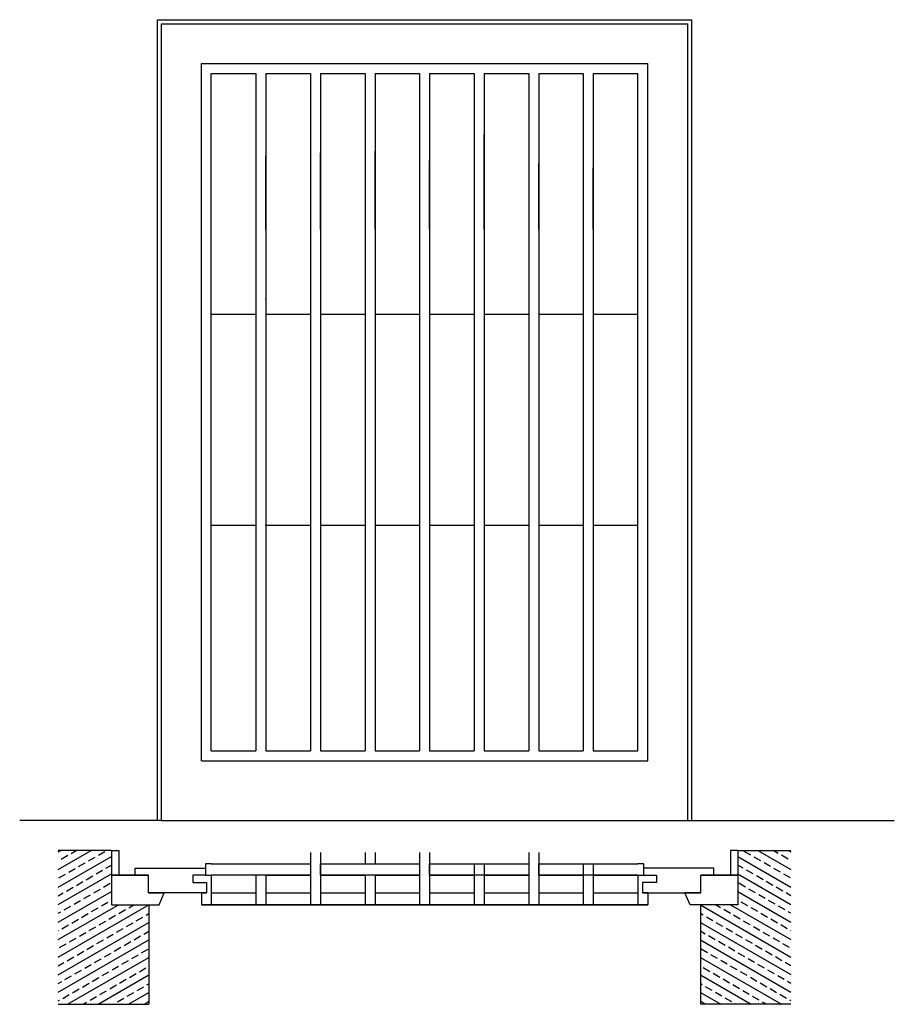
# Model space of a CAD drawing. Header units: millimetres. Extents: x 249.33 to 251.52, y 303.41 to 305.88.
import ezdxf

# ---------------------------------------------------------------- set-up
doc = ezdxf.new("R2010")
doc.units = ezdxf.units.MM

msp = doc.modelspace()

# ---------------------------------------------------------------- hatches: boundary and pattern name
h = msp.add_hatch()
h.set_pattern_fill('BRASS', color=256, scale=0.006, angle=30, style=0)
h.set_pattern_definition([(30, (232.51184, 308.104532), (-0.01905, 0.03299557), []), (30, (232.502315, 308.12103), (-0.01905, 0.03299557), [0.01905, -0.009525])])
h.paths.add_polyline_path([(249.6517, 303.6583), (249.5576, 303.6583), (249.5576, 303.7947), (249.4245, 303.7947), (249.4245, 303.4086), (249.6517, 303.4086)])
h = msp.add_hatch()
h.set_pattern_fill('BRASS', color=256, scale=0.006, angle=30, style=0)
h.set_pattern_definition([(150, (268.174867, 308.104532), (0.01905, 0.03299557), []), (150, (268.184392, 308.12103), (0.01905, 0.03299557), [0.01905, -0.009525])])
h.paths.add_polyline_path([(251.035, 303.6583), (251.1291, 303.6583), (251.1291, 303.7947), (251.2622, 303.7947), (251.2622, 303.4086), (251.035, 303.4086)])

# ---------------------------------------------------------------- linework, layer by layer
for p, q in [((249.6734, 305.8795), (251.0134, 305.8795)), ((249.6734, 303.8695), (249.6734, 305.8795)), ((251.0134, 303.8695), (251.0134, 305.8795)), ((249.6834, 305.8695), (251.0034, 305.8695)), ((249.6834, 303.8695), (249.6834, 305.8695)), ((251.0034, 303.8695), (251.0034, 305.8695)), ((249.7834, 305.7695), (250.9034, 305.7695)), ((249.7834, 304.0195), (249.7834, 305.7695)), ((250.9034, 304.0195), (250.9034, 305.7695)), ((249.8084, 305.7445), (249.9202, 305.7445)), ((249.8084, 304.0445), (249.8084, 305.7445)), ((249.9202, 305.7445), (249.9202, 304.0445)), ((249.9452, 305.7445), (250.0571, 305.7445)), ((249.9452, 305.7445), (249.9452, 304.0445)), ((250.0571, 305.7445), (250.0571, 304.0445)), ((250.0821, 305.7445), (250.194, 305.7445)), ((250.0821, 305.7445), (250.0821, 304.0445)), ((250.194, 305.7445), (250.194, 304.0445)), ((250.219, 305.7445), (250.3309, 305.7445)), ((250.219, 305.7445), (250.219, 304.0445)), ((250.3309, 305.7445), (250.3309, 304.0445)), ((250.3559, 305.7445), (250.4677, 305.7445)), ((250.3559, 305.7445), (250.3559, 304.0445)), ((250.4677, 305.7445), (250.4677, 304.0445)), ((250.4927, 305.7445), (250.6046, 305.7445)), ((250.4927, 305.7445), (250.4927, 304.0445)), ((250.6046, 305.7445), (250.6046, 304.0445)), ((250.6296, 305.7445), (250.7415, 305.7445)), ((250.6296, 305.7445), (250.6296, 304.0445)), ((250.7415, 305.7445), (250.7415, 304.0445)), ((250.7665, 305.7445), (250.8784, 305.7445)), ((250.7665, 305.7445), (250.7665, 304.0445)), ((250.8784, 304.0445), (250.8784, 305.7445)), ((250.4927, 305.3541), (250.4927, 305.5917)), ((250.219, 305.3541), (250.219, 305.5498)), ((249.9452, 305.3541), (249.9452, 305.5381)), ((250.0821, 305.3541), (250.0821, 305.5451)), ((250.3559, 305.3541), (250.3559, 305.5265)), ((250.6296, 305.3541), (250.6296, 305.5195)), ((250.7665, 305.3541), (250.7665, 305.5078)), ((249.8084, 305.1403), (249.9202, 305.1403)), ((249.9452, 305.1403), (250.0571, 305.1403)), ((250.0821, 305.1403), (250.194, 305.1403)), ((250.219, 305.1403), (250.3309, 305.1403)), ((250.3559, 305.1403), (250.4677, 305.1403)), ((250.4927, 305.1403), (250.6046, 305.1403)), ((250.6296, 305.1403), (250.7415, 305.1403)), ((250.7665, 305.1403), (250.8784, 305.1403)), ((249.8084, 304.6112), (249.9202, 304.6112)), ((249.9452, 304.6112), (250.0571, 304.6112)), ((250.0821, 304.6112), (250.194, 304.6112)), ((250.219, 304.6112), (250.3309, 304.6112)), ((250.3559, 304.6112), (250.4677, 304.6112)), ((250.4927, 304.6112), (250.6046, 304.6112)), ((250.6296, 304.6112), (250.7415, 304.6112)), ((250.7665, 304.6112), (250.8784, 304.6112)), ((249.8084, 304.0445), (249.9202, 304.0445)), ((249.9452, 304.0445), (250.0571, 304.0445)), ((250.0821, 304.0445), (250.194, 304.0445)), ((250.219, 304.0445), (250.3309, 304.0445)), ((250.3559, 304.0445), (250.4677, 304.0445)), ((250.4927, 304.0445), (250.6046, 304.0445)), ((250.6296, 304.0445), (250.7415, 304.0445)), ((250.7665, 304.0445), (250.8784, 304.0445)), ((249.7834, 304.0195), (250.9034, 304.0195)), ((249.6834, 303.8695), (249.3277, 303.8695)), ((249.6834, 303.8695), (251.0034, 303.8695)), ((251.0034, 303.8695), (251.0134, 303.8695)), ((251.0134, 303.8695), (251.5215, 303.8695)), ((249.5576, 303.7947), (249.4245, 303.7947)), ((249.5576, 303.7947), (249.5761, 303.7947)), ((249.5576, 303.7947), (249.5576, 303.6583)), ((249.5761, 303.7947), (249.5761, 303.7329)), ((251.1291, 303.7947), (251.1106, 303.7947)), ((251.1106, 303.7947), (251.1106, 303.7329)), ((251.1291, 303.7947), (251.2622, 303.7947)), ((251.1291, 303.7947), (251.1291, 303.6583)), ((250.0571, 303.7895), (250.0571, 303.6583)), ((250.0821, 303.7895), (250.0821, 303.6583)), ((250.194, 303.7895), (250.194, 303.7613)), ((250.219, 303.7895), (250.219, 303.7613)), ((250.3309, 303.7895), (250.3309, 303.6583)), ((250.3559, 303.7895), (250.3559, 303.6583)), ((250.6046, 303.7895), (250.6046, 303.6583)), ((250.6296, 303.7895), (250.6296, 303.6583)), ((249.6175, 303.7505), (249.7938, 303.7505)), ((249.6175, 303.7329), (249.6175, 303.7505)), ((249.7938, 303.7505), (249.7938, 303.7329)), ((250.4677, 303.7613), (250.4677, 303.6583)), ((250.4927, 303.7613), (250.4927, 303.6583)), ((250.7415, 303.7613), (250.7415, 303.6583)), ((250.7665, 303.7613), (250.7665, 303.6583)), ((251.0692, 303.7505), (250.893, 303.7505)), ((251.0692, 303.7329), (251.0692, 303.7505)), ((249.6505, 303.7329), (249.5576, 303.7329)), ((249.5576, 303.7329), (249.6505, 303.7329)), ((249.6505, 303.7329), (249.6175, 303.7329)), ((249.6505, 303.6886), (249.6505, 303.7329)), ((249.6505, 303.6886), (249.6505, 303.7329)), ((249.7617, 303.7329), (249.7617, 303.714)), ((249.7938, 303.7329), (249.7617, 303.7329)), ((249.7938, 303.7329), (249.8084, 303.7329)), ((249.8084, 303.7329), (249.8084, 303.6886)), ((249.8084, 303.7329), (249.8084, 303.6583)), ((249.9202, 303.7329), (249.9202, 303.6583)), ((249.9452, 303.7329), (249.9452, 303.6583)), ((249.9452, 303.7329), (250.0571, 303.7329)), ((250.0821, 303.7329), (250.194, 303.7329)), ((250.194, 303.7329), (250.194, 303.6583)), ((250.219, 303.7329), (250.219, 303.6583)), ((250.219, 303.7329), (250.3309, 303.7329)), ((250.3559, 303.7329), (250.4677, 303.7329)), ((250.4927, 303.7329), (250.6046, 303.7329)), ((250.6296, 303.7329), (250.7415, 303.7329)), ((250.7665, 303.7329), (250.8784, 303.7329)), ((250.8784, 303.7329), (250.8784, 303.6583)), ((250.893, 303.7329), (250.925, 303.7329)), ((250.925, 303.7329), (250.925, 303.714)), ((251.0363, 303.6886), (251.0363, 303.7329)), ((251.0363, 303.7329), (251.1291, 303.7329)), ((251.0363, 303.6886), (251.0363, 303.7329)), ((251.0363, 303.7329), (251.0692, 303.7329)), ((251.1291, 303.7329), (251.0363, 303.7329)), ((249.7617, 303.714), (249.7964, 303.714)), ((249.7964, 303.714), (249.7964, 303.6886)), ((250.925, 303.714), (250.8903, 303.714)), ((250.8903, 303.714), (250.8903, 303.6886)), ((249.7834, 303.6886), (249.6505, 303.6886)), ((249.6905, 303.6886), (249.6505, 303.6886)), ((249.6505, 303.6886), (249.6905, 303.6886)), ((249.6772, 303.6583), (249.6905, 303.6886)), ((249.7834, 303.6886), (249.7834, 303.6886)), ((249.7964, 303.6886), (249.7834, 303.6886)), ((249.7834, 303.6886), (249.7964, 303.6886)), ((249.7834, 303.6886), (249.7834, 303.6583)), ((249.8084, 303.6886), (249.9202, 303.6886)), ((249.9452, 303.6886), (250.0571, 303.6886)), ((250.0821, 303.6886), (250.194, 303.6886)), ((250.219, 303.6886), (250.3309, 303.6886)), ((250.3559, 303.6886), (250.4677, 303.6886)), ((250.4927, 303.6886), (250.6046, 303.6886)), ((250.6296, 303.6886), (250.7415, 303.6886)), ((250.7665, 303.6886), (250.8784, 303.6886)), ((250.8903, 303.6886), (250.9034, 303.6886)), ((250.9034, 303.6886), (250.8903, 303.6886)), ((250.9034, 303.6886), (250.9034, 303.6583)), ((250.9034, 303.6886), (250.9034, 303.6886)), ((250.9034, 303.6886), (251.0363, 303.6886)), ((251.0095, 303.6583), (250.9962, 303.6886)), ((250.9962, 303.6886), (251.0363, 303.6886)), ((251.0363, 303.6886), (250.9962, 303.6886)), ((249.5576, 303.6583), (249.6517, 303.6583)), ((249.6517, 303.6583), (249.6772, 303.6583)), ((249.6517, 303.6583), (249.6517, 303.4086)), ((250.9034, 303.6583), (249.7834, 303.6583)), ((249.7834, 303.6583), (250.9034, 303.6583)), ((251.035, 303.6583), (251.0095, 303.6583)), ((251.035, 303.6583), (251.035, 303.4086)), ((251.1291, 303.6583), (251.035, 303.6583)), ((249.4245, 303.4086), (249.6517, 303.4086)), ((251.2622, 303.4086), (251.035, 303.4086))]:
    msp.add_line(p, q)
for points in [[(249.8084, 303.7613), (249.7938, 303.7613), (249.7938, 303.7329), (249.8084, 303.7329)], [(249.8084, 303.7613), (250.0571, 303.7613), (250.0571, 303.7329), (249.8084, 303.7329)], [(250.8784, 303.7329), (250.6296, 303.7329), (250.6296, 303.7613), (250.8784, 303.7613)], [(250.8784, 303.7329), (250.893, 303.7329), (250.893, 303.7613), (250.8784, 303.7613)]]:
    msp.add_lwpolyline(points)
for points in [[(250.3309, 303.7329), (250.0821, 303.7329), (250.0821, 303.7613), (250.3309, 303.7613)], [(250.6046, 303.7329), (250.3559, 303.7329), (250.3559, 303.7613), (250.6046, 303.7613)]]:
    msp.add_lwpolyline(points, close=True)
for p in [(249.9452, 305.3541), (250.0821, 305.3541), (250.219, 305.3541), (250.3559, 305.3541), (250.4927, 305.3541), (250.6296, 305.3541), (250.7665, 305.3541), (249.9452, 305.1778), (249.9452, 304.6112)]:
    msp.add_point(p)

doc.saveas('drawing.dxf')
